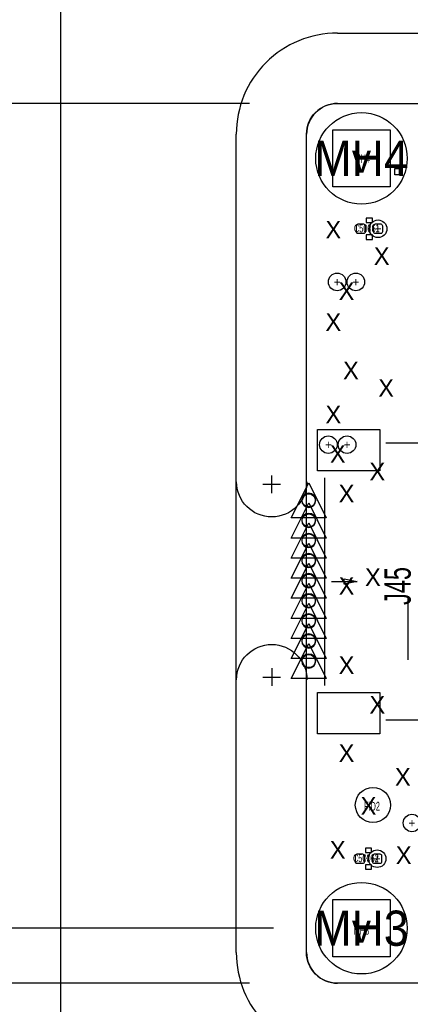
# Model space of a CAD drawing. Extents: x -65 to 355, y -46 to 251.
# Tile 4 of 28: x -10 to 1, y -6 to 22. Entities that reach past the tile are written whole.
import ezdxf
from ezdxf.enums import TextEntityAlignment as Align

# ---------------------------------------------------------------- set-up
doc = ezdxf.new("R2010")
doc.units = 0
for name, color, linetype in [('BG_DIMENSION', 7, 'CONTINUOUS'), ('BG_OUTLINE', 7, 'CONTINUOUS'), ('BG_PANEL', 7, 'CONTINUOUS'), ('MA_NCLEGEND-1-16', 7, 'CONTINUOUS'), ('MA_NCLEGEND-1-2', 7, 'CONTINUOUS'), ('MA_NCLEGEND-14-15', 7, 'CONTINUOUS'), ('MA_NCLEGEND-2-3', 7, 'CONTINUOUS'), ('MA_NCLEGEND-3-14', 7, 'CONTINUOUS'), ('PG_SILKSCREEN_BOTTOM', 7, 'CONTINUOUS'), ('PG_SILKSCREEN_TOP', 7, 'CONTINUOUS'), ('PIN_BOTTOM', 7, 'CONTINUOUS'), ('PIN_TOP', 7, 'CONTINUOUS'), ('RD_ASSEMBLY_TOP', 7, 'CONTINUOUS'), ('RD_SILKSCREEN_TOP', 7, 'CONTINUOUS')]:
    doc.layers.add(name, color=color, linetype=linetype)

# ---------------------------------------------------------------- blocks, each defined once
blk = doc.blocks.new('FIGURE_CIRCLE')
blk.add_circle((0, 0), 0.5)
blk = doc.blocks.new('FIGURE_TRI')
blk.add_lwpolyline([(-0.5, -0.5), (0, 0.5), (0.5, -0.5)], close=True)
blk = doc.blocks.new('FIGURE_SQUARE')
blk.add_lwpolyline([(-0.5, -0.5), (-0.5, 0.5), (0.5, 0.5), (0.5, -0.5)], close=True)

msp = doc.modelspace()

# ---------------------------------------------------------------- linework, layer by layer
at = {"layer": 'BG_DIMENSION'}
for points in [[(-3.5687, 19.6469), (-20.447, 19.6469)], [(-2.8702, -4.1656), (-15.494, -4.1656)], [(-3.5687, -5.7531), (-25.781, -5.7531)], [(-3.5687, -5.7531), (-20.447, -5.7531)]]:
    msp.add_lwpolyline(points, dxfattribs=at)
at = {"layer": 'BG_OUTLINE'}
msp.add_lwpolyline([(-1.9177, 18.7579, -0.414205), (-1.0287, 19.6469), (47.9933, 19.6469, -0.414199), (48.8823, 18.7579), (48.8823, 16.3449), (48.8823, -2.4511), (48.8823, -4.8641, -0.414223), (47.9933, -5.7531), (-1.0287, -5.7531, -0.414228), (-1.9177, -4.8641)], format="xyb", close=True, dxfattribs=at)
at = {"layer": 'BG_PANEL'}
msp.add_lwpolyline([(115.942618, -14.135862), (115.942618, 131.660138), (-9.025382, 131.660138), (-9.025382, -14.135862)], close=True, dxfattribs=at)
for points in [[(-1.024382, 21.6789, 0.414214), (-3.945382, 18.7579)], [(-1.024382, 19.6469, 0.414214), (-1.913382, 18.7579)], [(-1.905, 8.7249, -1), (-3.937, 8.7249)], [(-1.651, 8.187436, 1), (-2.0574, 8.187436, 1), (-1.651, 8.187436)], [(-1.651, 7.607554, 1), (-2.0574, 7.607554, 1), (-1.651, 7.607554)], [(-1.651, 7.027418, 1), (-2.0574, 7.027418, 1), (-1.651, 7.027418)], [(-1.651, 6.447536, 1), (-2.0574, 6.447536, 1), (-1.651, 6.447536)], [(-1.651, 5.8674, 1), (-2.0574, 5.8674, 1), (-1.651, 5.8674)], [(-1.651, 5.287518, 1), (-2.0574, 5.287518, 1), (-1.651, 5.287518)], [(-1.651, 4.707382, 1), (-2.0574, 4.707382, 1), (-1.651, 4.707382)], [(-1.651, 4.1275, 1), (-2.0574, 4.1275, 1), (-1.651, 4.1275)], [(-3.937, 3.0099, -1), (-1.905, 3.0099)], [(-1.651, 3.547364, 1), (-2.0574, 3.547364, 1), (-1.651, 3.547364)], [(-3.945382, -4.8641, 0.414214), (-1.024382, -7.7851)], [(-1.913382, -4.8641, 0.414214), (-1.024382, -5.7531)]]:
    msp.add_lwpolyline(points, format="xyb", dxfattribs=at)
for points in [[(-1.024382, 21.6789), (47.997618, 21.6789)], [(-1.024382, 19.6469), (47.997618, 19.6469)], [(-3.945382, -4.8641), (-3.945382, 18.7579)], [(-1.913382, 16.3449), (-1.913382, 18.7579)], [(-1.913382, -2.4511), (-1.913382, 16.3449)], [(-2.921, 8.3947), (-2.921, 8.9027)], [(-2.667, 8.6487), (-3.175, 8.6487)], [(-2.921, 3.3401), (-2.921, 2.8321)], [(-3.175, 3.0861), (-2.667, 3.0861)], [(-1.913382, -4.8641), (-1.913382, -2.4511)], [(47.997618, -5.7531), (-1.024382, -5.7531)]]:
    msp.add_lwpolyline(points, dxfattribs=at)
at = {"layer": 'PG_SILKSCREEN_BOTTOM'}
msp.add_lwpolyline([(1.016, 3.5814), (1.016, 5.3594)], dxfattribs=at)
at = {"layer": 'PG_SILKSCREEN_TOP'}
for points in [[(0.635, 17.5895), (0.635, 17.7673), (0.762, 17.7673), (0.762, 17.5895)], [(-0.0127, 16.2052), (-0.0127, 16.3322), (-0.1905, 16.3322), (-0.1905, 16.2052)], [(-0.0127, 15.7226), (-0.0127, 15.8496), (-0.1905, 15.8496), (-0.1905, 15.7226)], [(-0.0381, -1.9812), (-0.0381, -1.8542), (-0.2159, -1.8542), (-0.2159, -1.9812)], [(-0.0381, -2.4638), (-0.0381, -2.3368), (-0.2159, -2.3368), (-0.2159, -2.4638)]]:
    msp.add_lwpolyline(points, close=True, dxfattribs=at)
for points in [[(-0.1016, 15.9258), (-0.1016, 16.129)], [(2.84988, 8.841994), (2.84988, 9.841992), (0.374904, 9.841992)], [(-1.400048, 8.841994), (-1.400048, 2.842006)], [(-1.195324, 5.842), (-0.458724, 5.842)], [(-0.827024, 5.9182), (-0.458724, 5.842)], [(-0.827024, 5.7658), (-0.827024, 5.9182)], [(-0.458724, 5.842), (-0.827024, 5.7658)], [(2.84988, 2.842006), (2.84988, 1.842008), (0.374904, 1.842008)], [(-0.127, -2.2606), (-0.127, -2.0574)]]:
    msp.add_lwpolyline(points, dxfattribs=at)
at = {"layer": 'PIN_BOTTOM'}
for centre, radius in [((-0.3302, 18.0594), 1.3208), ((-1.8542, 8.187436), 0.1905), ((-1.8542, 7.607554), 0.1905), ((-1.8542, 7.027418), 0.1905), ((-1.8542, 6.447536), 0.1905), ((-1.8542, 5.8674), 0.1905), ((-1.8542, 5.287518), 0.1905), ((-1.8542, 4.707382), 0.1905), ((-1.8542, 4.1275), 0.1905), ((-1.8542, 3.547364), 0.1905), ((0, -0.6096), 0.508), ((-0.3302, -4.1656), 1.3208)]:
    msp.add_circle(centre, radius, dxfattribs=at)
at = {"layer": 'PIN_TOP'}
for points in [[(-0.224536, 15.9385, -0.414214), (-0.275336, 15.8877), (-0.427736, 15.8877, -0.414214), (-0.478536, 15.9385), (-0.478536, 16.1163, -0.414214), (-0.427736, 16.1671), (-0.275336, 16.1671, -0.414214), (-0.224536, 16.1163)], [(0.275336, 15.9385, -0.414214), (0.224536, 15.8877), (0.072136, 15.8877, -0.414214), (0.021336, 15.9385), (0.021336, 16.1163, -0.414214), (0.072136, 16.1671), (0.224536, 16.1671, -0.414214), (0.275336, 16.1163)], [(-0.249936, -2.2479, -0.414214), (-0.300736, -2.2987), (-0.453136, -2.2987, -0.414214), (-0.503936, -2.2479), (-0.503936, -2.0701, -0.414214), (-0.453136, -2.0193), (-0.300736, -2.0193, -0.414214), (-0.249936, -2.0701)], [(0.249936, -2.2479, -0.414214), (0.199136, -2.2987), (0.046736, -2.2987, -0.414214), (-0.004064, -2.2479), (-0.004064, -2.0701, -0.414214), (0.046736, -2.0193), (0.199136, -2.0193, -0.414214), (0.249936, -2.0701)]]:
    msp.add_lwpolyline(points, format="xyb", close=True, dxfattribs=at)
for points in [[(-1.599692, 10.235692), (0.203708, 10.235692), (0.203708, 9.041892), (-1.599692, 9.041892)], [(-1.599692, 2.642108), (0.203708, 2.642108), (0.203708, 1.448308), (-1.599692, 1.448308)]]:
    msp.add_lwpolyline(points, close=True, dxfattribs=at)
for centre, radius in [((-0.3302, 18.0594), 1.3208), ((-1.8542, 8.187436), 0.1905), ((-1.8542, 7.607554), 0.1905), ((-1.8542, 7.027418), 0.1905), ((-1.8542, 6.447536), 0.1905), ((-1.8542, 5.8674), 0.1905), ((-1.8542, 5.287518), 0.1905), ((-1.8542, 4.707382), 0.1905), ((-1.8542, 4.1275), 0.1905), ((-1.8542, 3.547364), 0.1905), ((0, -0.6096), 0.508), ((-0.3302, -4.1656), 1.3208)]:
    msp.add_circle(centre, radius, dxfattribs=at)

# ---------------------------------------------------------------- block references
at = {"layer": 'MA_NCLEGEND-1-16'}
for name, p, xscale, yscale in [('FIGURE_SQUARE', (-0.3302, 18.0594), 1.651, 1.651), ('FIGURE_TRI', (-1.8542, 8.187436), 1.016, 1.016), ('FIGURE_TRI', (-1.8542, 7.607554), 1.016, 1.016), ('FIGURE_TRI', (-1.8542, 7.027418), 1.016, 1.016), ('FIGURE_TRI', (-1.8542, 6.447536), 1.016, 1.016), ('FIGURE_TRI', (-1.8542, 5.8674), 1.016, 1.016), ('FIGURE_TRI', (-1.8542, 5.287518), 1.016, 1.016), ('FIGURE_TRI', (-1.8542, 4.707382), 1.016, 1.016), ('FIGURE_TRI', (-1.8542, 4.1275), 1.016, 1.016), ('FIGURE_TRI', (-1.8542, 3.547364), 1.016, 1.016), ('FIGURE_SQUARE', (-0.3302, -4.1656), 1.651, 1.651)]:
    msp.add_blockref(name, p, dxfattribs=dict(at, xscale=xscale, yscale=yscale))
at = {"layer": 'MA_NCLEGEND-1-2', "xscale": 0.508, "yscale": 0.508}
for p in [(0.148336, 16.0274), (0.122936, -2.159)]:
    msp.add_blockref('FIGURE_CIRCLE', p, dxfattribs=at)
at = {"layer": 'MA_NCLEGEND-14-15', "xscale": 0.508, "yscale": 0.508}
for p in [(-1.031494, 14.493494), (-1.285494, 9.794494), (1.127506, -1.127506)]:
    msp.add_blockref('FIGURE_CIRCLE', p, dxfattribs=at)
at = {"layer": 'MA_NCLEGEND-2-3', "xscale": 0.508, "yscale": 0.508}
for p in [(-0.492506, 14.493494), (-0.746506, 9.794494)]:
    msp.add_blockref('FIGURE_CIRCLE', p, dxfattribs=at)

# ---------------------------------------------------------------- texts
at = {"layer": 'MA_NCLEGEND-1-16'}
for p in [(-0.3302, 18.0594), (-0.3302, -4.1656)]:
    msp.add_text('v', height=0.8255, dxfattribs=at).set_placement(p, align=Align.MIDDLE_CENTER)
at = {"layer": 'MA_NCLEGEND-1-2'}
for p in [(0.148336, 16.0274), (0.122936, -2.159)]:
    msp.add_text('+', height=0.254, dxfattribs=at).set_placement(p, align=Align.MIDDLE_CENTER)
at = {"layer": 'MA_NCLEGEND-14-15'}
for p in [(-1.031494, 14.493494), (-1.285494, 9.794494), (1.127506, -1.127506)]:
    msp.add_text('+', height=0.254, dxfattribs=at).set_placement(p, align=Align.MIDDLE_CENTER)
at = {"layer": 'MA_NCLEGEND-2-3'}
for p in [(-0.492506, 14.493494), (-0.746506, 9.794494)]:
    msp.add_text('+', height=0.254, dxfattribs=at).set_placement(p, align=Align.MIDDLE_CENTER)
at = {"layer": 'MA_NCLEGEND-3-14'}
for p in [(-1.143, 16.002), (0.254, 15.24), (-0.762, 14.224), (-1.143, 13.335), (-0.635, 11.938), (0.381, 11.43), (-1.143, 10.668), (-1.016, 9.525), (0.127, 9.017), (-0.762, 8.382), (0, 5.969), (-0.762, 5.715), (-0.762, 3.429), (0.127, 2.286), (-0.762, 0.889), (0.8636, 0.2032), (-0.127, -0.635), (-1.016, -1.905), (0.889, -2.0574)]:
    msp.add_text('X', height=0.508, dxfattribs=at).set_placement(p, align=Align.MIDDLE_CENTER)
at = {"layer": 'RD_ASSEMBLY_TOP'}
for s, height, width, p in [('MH4', 0.254, 0.6, (-0.3048, 17.924018)), ('C50061', 0.2286, 0.555556, (-0.1778, 15.9258)), ('FID2', 0.254, 0.6, (-0.0254, -0.770636)), ('C50062', 0.2286, 0.555556, (-0.2032, -2.2606)), ('MH3', 0.254, 0.6, (-0.3302, -4.352036))]:
    msp.add_text(s, height=height, dxfattribs=dict(at, width=width)).set_placement(p, align=Align.CENTER)
at = {"layer": 'RD_ASSEMBLY_TOP', "width": 0.666667}
msp.add_text('J45', height=0.762, rotation=90, dxfattribs=at).set_placement((1.0922, 5.715), align=Align.CENTER)
at = {"layer": 'RD_SILKSCREEN_TOP', "width": 0.95}
for s, p in [('MH4', (-0.3302, 17.5514)), ('MH3', (-0.3302, -4.6736))]:
    msp.add_text(s, height=1.016, dxfattribs=at).set_placement(p, align=Align.CENTER)

doc.saveas('drawing.dxf')
